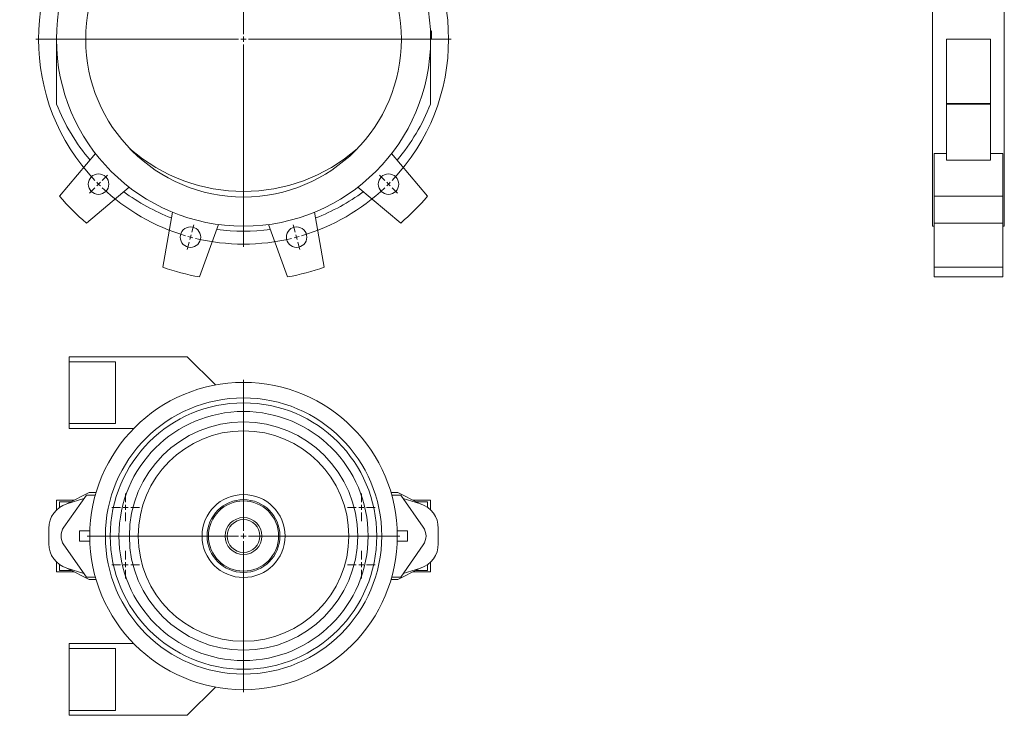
# Model space of a CAD drawing. Header units: millimetres. Extents: x -594 to 506, y -34 to 1753.
# Tile 1 of 8: x -594 to 366, y -34 to 645. Entities that reach past the tile are written whole.
import ezdxf

# ---------------------------------------------------------------- set-up
doc = ezdxf.new("R2010")
doc.units = ezdxf.units.MM

# ---------------------------------------------------------------- blocks, each defined once
blk = doc.blocks.new('SW_CENTERMARKSYMBOL_0')
at = {"color": 0, "linetype": 'Continuous', "lineweight": 0}
for p, q in [((88.36, 56.59), (86.42, 63.84)), ((141.42, -136.42), (141.42, 61.08)), ((194.48, 56.59), (196.42, 63.84)), ((89.66, 51.76), (89.01, 54.18)), ((89.66, 51.76), (90.3, 49.35)), ((193.19, 51.76), (192.54, 49.35)), ((193.19, 51.76), (193.83, 54.18)), ((90.95, 46.93), (92.89, 39.69)), ((191.89, 46.93), (189.95, 39.69)), ((-3.54, 3.54), (-8.84, 8.84)), ((0, 0), (-1.77, 1.77)), ((0, 0), (1.77, -1.77)), ((282.84, 0), (281.07, -1.77)), ((282.84, 0), (284.61, 1.77)), ((286.38, 3.54), (291.68, 8.84)), ((3.54, -3.54), (8.84, -8.84)), ((279.31, -3.54), (274, -8.84)), ((136.42, -141.42), (-61.08, -141.42)), ((141.42, -141.42), (138.92, -141.42)), ((141.42, -141.42), (141.42, -138.92)), ((141.42, -141.42), (141.42, -143.92)), ((141.42, -141.42), (143.92, -141.42)), ((146.42, -141.42), (343.92, -141.42)), ((141.42, -146.42), (141.42, -343.92)), ((3.54, -279.31), (8.84, -274)), ((279.31, -279.31), (274, -274)), ((-3.54, -286.38), (-8.84, -291.68)), ((0, -282.84), (-1.77, -284.61)), ((0, -282.84), (1.77, -281.07)), ((282.84, -282.84), (281.07, -281.07)), ((282.84, -282.84), (284.61, -284.61)), ((286.38, -286.38), (291.68, -291.68)), ((90.95, -329.78), (92.89, -322.53)), ((191.89, -329.78), (189.95, -322.53)), ((89.66, -334.61), (89.01, -337.02)), ((89.66, -334.61), (90.3, -332.19)), ((193.19, -334.61), (192.54, -332.19)), ((193.19, -334.61), (193.83, -337.02)), ((88.36, -339.44), (86.42, -346.68)), ((194.48, -339.44), (196.42, -346.68))]:
    blk.add_line(p, q, dxfattribs=at)
for start, end in [(76.43239, 103.56761), (106.43239, 133.56761), (105, 105.7162), (104.2838, 105), (75, 75.7162), (74.2838, 75), (46.43239, 73.56761), (135, 135.7162), (134.2838, 135), (45, 45.7162), (44.2838, 45), (136.43239, 223.56761), (316.43239, 43.56761), (224.2838, 225), (225, 225.7162), (226.43239, 253.56761), (286.43239, 313.56761), (314.2838, 315), (315, 315.7162), (254.2838, 255), (255, 255.7162), (256.43239, 283.56761), (284.2838, 285), (285, 285.7162)]:
    blk.add_arc((141.42, -141.42), 200, start, end, dxfattribs=at)
blk = doc.blocks.new('SW_CENTERMARKSYMBOL_13')
at = {"color": 0, "linetype": 'Continuous', "lineweight": 0}
for p, q in [((0, 5), (0, 13.5)), ((-5, 0), (-13.5, 0)), ((0, 0), (-2.5, 0)), ((0, 0), (0, 2.5)), ((0, 0), (0, -2.5)), ((0, 0), (2.5, 0)), ((5, 0), (13.5, 0)), ((0, -5), (0, -13.5))]:
    blk.add_line(p, q, dxfattribs=at)
blk = doc.blocks.new('SW_CENTERMARKSYMBOL_14')
at = {"color": 0, "linetype": 'Continuous', "lineweight": 0}
for p, q in [((0, 5), (0, 13.5)), ((-5, 0), (-13.5, 0)), ((0, 0), (-2.5, 0)), ((0, 0), (0, 2.5)), ((0, 0), (0, -2.5)), ((0, 0), (2.5, 0)), ((5, 0), (13.5, 0)), ((0, -5), (0, -13.5))]:
    blk.add_line(p, q, dxfattribs=at)
blk = doc.blocks.new('SW_CENTERMARKSYMBOL_15')
at = {"color": 0, "linetype": 'Continuous', "lineweight": 0}
for p, q in [((0, 5), (0, 13.5)), ((-5, 0), (-13.5, 0)), ((0, 0), (-2.5, 0)), ((0, 0), (0, 2.5)), ((0, 0), (0, -2.5)), ((0, 0), (2.5, 0)), ((5, 0), (13.5, 0)), ((0, -5), (0, -13.5))]:
    blk.add_line(p, q, dxfattribs=at)
blk = doc.blocks.new('SW_CENTERMARKSYMBOL_16')
at = {"color": 0, "linetype": 'Continuous', "lineweight": 0}
for p, q in [((0, 5), (0, 13.5)), ((-5, 0), (-13.5, 0)), ((0, 0), (-2.5, 0)), ((0, 0), (0, 2.5)), ((0, 0), (0, -2.5)), ((0, 0), (2.5, 0)), ((5, 0), (13.5, 0)), ((0, -5), (0, -13.5))]:
    blk.add_line(p, q, dxfattribs=at)
blk = doc.blocks.new('SW_CENTERMARKSYMBOL_17')
at = {"color": 0, "linetype": 'Continuous', "lineweight": 0}
for p, q in [((0, 5), (0, 152.5)), ((-5, 0), (-152.5, 0)), ((0, 0), (-2.5, 0)), ((0, 0), (0, 2.5)), ((0, 0), (0, -2.5)), ((0, 0), (2.5, 0)), ((5, 0), (152.5, 0)), ((0, -5), (0, -152.5))]:
    blk.add_line(p, q, dxfattribs=at)

msp = doc.modelspace()

# ---------------------------------------------------------------- linework, layer by layer
at = {"color": 7, "linetype": 'Continuous', "lineweight": 15}
for p, q in [((296.44, 808.28), (296.44, 443.28)), ((366.44, 808.28), (366.44, 443.28)), ((-558.2, 625.78), (-558.2, 563.18)), ((-193.38, 633.79), (-192.38, 633.83)), ((-193.3, 631.79), (-192.3, 631.82)), ((-193.22, 627.79), (-192.22, 627.8)), ((-193.2, 625.79), (-192.2, 625.79)), ((-193.2, 563.18), (-193.2, 625.78)), ((352.94, 625.78), (309.94, 625.78)), ((309.94, 625.78), (309.94, 563.18)), ((352.94, 625.78), (352.94, 563.18)), ((352.94, 563.18), (309.94, 563.18)), ((309.94, 563.18), (309.94, 562.45)), ((352.94, 562.45), (309.94, 562.45)), ((309.94, 562.45), (309.94, 507.86)), ((352.94, 563.18), (352.94, 562.45)), ((352.94, 562.45), (352.94, 507.86)), ((-520.14, 514.22), (-555.15, 472.5)), ((-196.26, 472.5), (-231.27, 514.22)), ((309.94, 514.22), (297.94, 514.22)), ((297.94, 514.22), (297.94, 472.5)), ((364.94, 514.22), (352.94, 514.22)), ((364.94, 514.22), (364.94, 472.5)), ((309.94, 507.86), (352.94, 507.86)), ((-528.99, 446.33), (-487.26, 481.35)), ((-264.15, 481.35), (-222.42, 446.33)), ((364.94, 472.5), (297.94, 472.5)), ((297.94, 472.5), (297.94, 446.33)), ((364.94, 472.5), (364.94, 446.33)), ((-445.01, 456.95), (-454.47, 403.31)), ((-296.94, 403.31), (-306.4, 456.95)), ((-418.73, 393.73), (-400.1, 444.92)), ((-351.31, 444.92), (-332.68, 393.73)), ((296.44, 443.28), (297.94, 443.28)), ((364.94, 446.33), (297.94, 446.33)), ((297.94, 446.33), (297.94, 403.31)), ((364.94, 446.33), (364.94, 403.31)), ((364.94, 443.28), (366.44, 443.28)), ((364.94, 403.31), (297.94, 403.31)), ((297.94, 403.31), (297.94, 393.73)), ((364.94, 403.31), (364.94, 393.73)), ((364.94, 393.73), (297.94, 393.73)), ((-430.7, 315.88), (-545.7, 315.88)), ((-545.7, 315.88), (-545.7, 311.03)), ((-500.7, 311.03), (-545.7, 311.03)), ((-545.7, 250.73), (-545.7, 311.03)), ((-500.7, 250.73), (-500.7, 311.03)), ((-403.17, 288.34), (-430.7, 315.88)), ((-545.7, 250.73), (-500.7, 250.73)), ((-545.7, 250.73), (-545.7, 245.88)), ((-545.7, 245.88), (-482.83, 245.88)), ((-546.78, 172.94), (-526.3, 183.38)), ((-526.3, 183.38), (-519.56, 183.38)), ((-231.85, 183.38), (-225.11, 183.38)), ((-225.11, 183.38), (-204.63, 172.94)), ((-558.2, 175.88), (-558.2, 166.19)), ((-541.02, 175.88), (-558.2, 175.88)), ((-543.97, 174.38), (-555.15, 174.38)), ((-555.15, 168.74), (-555.15, 174.38)), ((-529.01, 180.88), (-550.99, 149.48)), ((-531.38, 177.49), (-548.22, 172.18)), ((-520.27, 180.88), (-529.01, 180.88)), ((-520.24, 181), (-520.63, 180.88)), ((-230.78, 180.88), (-231.17, 181)), ((-222.4, 180.88), (-231.14, 180.88)), ((-200.42, 149.48), (-222.4, 180.88)), ((-203.19, 172.18), (-220.03, 177.49)), ((-193.2, 175.88), (-210.39, 175.88)), ((-196.26, 174.38), (-207.44, 174.38)), ((-196.26, 168.74), (-196.26, 174.38)), ((-193.2, 166.19), (-193.2, 175.88)), ((-565.7, 148.34), (-565.7, 133.42)), ((-535.7, 135.88), (-535.7, 145.88)), ((-535.7, 145.88), (-525.62, 145.88)), ((-225.79, 145.88), (-215.7, 145.88)), ((-215.7, 145.88), (-215.7, 135.88)), ((-185.7, 133.42), (-185.7, 148.34)), ((-525.62, 135.88), (-535.7, 135.88)), ((-215.7, 135.88), (-225.79, 135.88)), ((-550.99, 132.28), (-529.01, 100.88)), ((-222.4, 100.88), (-200.42, 132.28)), ((-558.2, 115.57), (-558.2, 105.88)), ((-193.2, 105.88), (-193.2, 115.57)), ((-541.02, 105.88), (-558.2, 105.88)), ((-555.15, 107.38), (-555.15, 113.02)), ((-543.97, 107.38), (-555.15, 107.38)), ((-548.22, 109.58), (-531.38, 104.27)), ((-526.3, 98.38), (-546.78, 108.82)), ((-204.63, 108.82), (-225.11, 98.38)), ((-220.03, 104.27), (-203.19, 109.58)), ((-193.2, 105.88), (-210.39, 105.88)), ((-196.26, 107.38), (-207.44, 107.38)), ((-196.26, 107.38), (-196.26, 113.02)), ((-529.01, 100.88), (-520.27, 100.88)), ((-519.56, 98.38), (-526.3, 98.38)), ((-520.63, 100.88), (-520.24, 100.75)), ((-225.11, 98.38), (-231.85, 98.38)), ((-231.17, 100.75), (-230.78, 100.88)), ((-231.14, 100.88), (-222.4, 100.88)), ((-545.7, 35.88), (-545.7, 31.03)), ((-482.83, 35.88), (-545.7, 35.88)), ((-500.7, 31.03), (-545.7, 31.03)), ((-545.7, -29.27), (-545.7, 31.03)), ((-500.7, -29.27), (-500.7, 31.03)), ((-430.7, -34.12), (-403.17, -6.58)), ((-545.7, -29.27), (-500.7, -29.27)), ((-545.7, -29.27), (-545.7, -34.12)), ((-545.7, -34.12), (-430.7, -34.12))]:
    msp.add_line(p, q, dxfattribs=at)
for centre, radius in [((-375.7, 625.78), 182.5), ((-375.7, 625.78), 154), ((-517.13, 484.36), 10), ((-234.28, 484.36), 10), ((-427.47, 432.59), 10), ((-323.94, 432.59), 10), ((-375.7, 140.88), 150), ((-375.7, 140.88), 134.79), ((-375.7, 140.88), 130), ((-375.7, 140.88), 121.56), ((-375.7, 140.88), 111.4), ((-375.7, 140.88), 102.71), ((-375.7, 140.88), 40.51), ((-375.7, 140.88), 35.52), ((-375.7, 140.88), 34.25), ((-375.7, 140.88), 18), ((-375.7, 140.88), 16)]:
    msp.add_circle(centre, radius, dxfattribs=at)
for centre, radius, start, end in [((-375.7, 625.78), 183.5, 1.88684, 2.51474), ((-375.7, 625.78), 183.5, 0.63104, 1.88684), ((-375.7, 625.78), 183.5, 0.00314, 0.63104), ((-556.2, 563.18), 2, 180, 201.50081), ((-375.7, 634.28), 196, 201.50081, 220.168), ((-375.7, 634.28), 196, 319.832, 338.49919), ((-195.2, 563.18), 2, 338.49919, 0), ((-375.7, 645.78), 168.5, 228.86423, 311.13577), ((-375.7, 625.78), 236, 220.50398, 229.49602), ((-375.7, 634.28), 196, 233.40804, 248.98218), ((-375.7, 634.28), 196, 291.01782, 306.59196), ((-375.7, 625.78), 236, 310.50398, 319.49602), ((-375.7, 634.28), 196, 262.3268, 277.6732), ((-375.7, 625.78), 236, 250.50398, 259.49602), ((-375.7, 625.78), 236, 280.50398, 289.49602), ((-537.7, 155.12), 20, 117, 121.20467), ((-213.7, 155.12), 20, 58.79533, 63), ((-540.7, 148.34), 25, 107.5, 180), ((-210.7, 148.34), 25, 0, 72.5), ((-538.7, 140.88), 15, 145, 215), ((-212.7, 140.88), 15, 325, 35), ((-540.7, 133.42), 25, 180, 252.5), ((-210.7, 133.42), 25, 287.5, 0), ((-537.7, 126.64), 20, 238.79533, 243), ((-213.7, 126.64), 20, 297, 301.20467)]:
    msp.add_arc(centre, radius, start, end, dxfattribs=at)

# ---------------------------------------------------------------- block references
at = {"color": 7, "linetype": 'Continuous', "lineweight": 0}
for name, p in [('SW_CENTERMARKSYMBOL_0', (-517.13, 767.2)), ('SW_CENTERMARKSYMBOL_17', (-375.7, 140.88)), ('SW_CENTERMARKSYMBOL_13', (-490.7, 168.88)), ('SW_CENTERMARKSYMBOL_16', (-260.7, 168.88)), ('SW_CENTERMARKSYMBOL_14', (-490.7, 112.88)), ('SW_CENTERMARKSYMBOL_15', (-260.7, 112.88))]:
    msp.add_blockref(name, p, dxfattribs=at)

doc.saveas('drawing.dxf')
